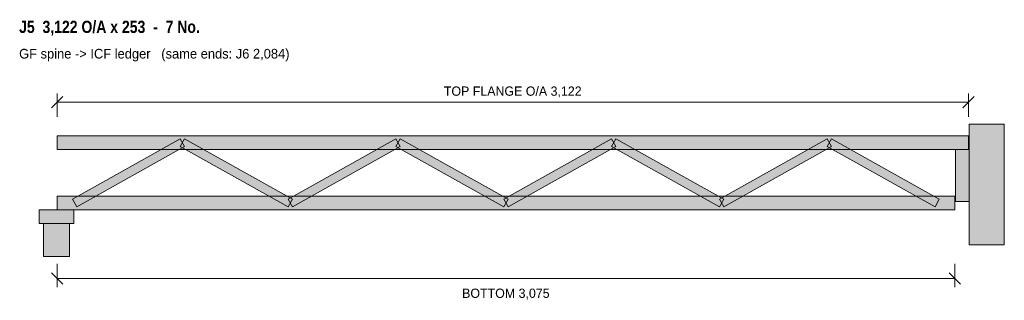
# Model space of a CAD drawing. Header units: millimetres. Extents: x 4240 to 7613, y 2015 to 2976.
import ezdxf
from ezdxf.enums import TextEntityAlignment as Align

# ---------------------------------------------------------------- set-up
doc = ezdxf.new("R2010")
doc.units = ezdxf.units.MM
for name, color, linetype in [('FILL-LIGHT', 7, 'Continuous'), ('FILL-MASONRY_FILL', 7, 'Continuous'), ('FILL-TIMBER', 7, 'Continuous'), ('LINE-C_595966', 7, 'Continuous'), ('LINE-C_6B451A', 7, 'Continuous'), ('LINE-C_735940', 7, 'Continuous'), ('LINE-C_B27326', 7, 'Continuous'), ('LINE-GREY', 7, 'Continuous'), ('LINE-INK', 7, 'Continuous'), ('TEXT-INK', 7, 'Continuous'), ('TEXT-STEEL_GREY', 7, 'Continuous'), ('TEXT-TLS_BLUE', 7, 'Continuous')]:
    doc.layers.add(name, color=color, linetype=linetype)
doc.styles.add('OpenSansCondensed-Bold', font='OpenSansCondensed-Bold.ttf')

msp = doc.modelspace()

# ---------------------------------------------------------------- hatches: boundary and pattern name
at = {"layer": 'FILL-LIGHT', "true_color": 0xdedee0}
h = msp.add_hatch(color=256, dxfattribs=at)
h.dxf.hatch_style = 1
h.paths.add_polyline_path([(7613.4, 2205), (7613.4, 2618), (7493.4, 2618), (7493.4, 2205)])
at = {"layer": 'FILL-LIGHT', "true_color": 0xccd1db}
h = msp.add_hatch(color=256, dxfattribs=at)
h.dxf.hatch_style = 1
h.paths.add_polyline_path([(4435.3, 2335.4), (4420.7, 2361.6), (4790.1, 2567.6), (4804.7, 2541.4)])
h = msp.add_hatch(color=256, dxfattribs=at)
h.dxf.hatch_style = 1
h.paths.add_polyline_path([(5159.5, 2335.4), (4790.1, 2541.4), (4804.7, 2567.6), (5174.2, 2361.6)])
h = msp.add_hatch(color=256, dxfattribs=at)
h.dxf.hatch_style = 1
h.paths.add_polyline_path([(5174.2, 2335.4), (5159.5, 2361.6), (5529, 2567.6), (5543.6, 2541.4)])
h = msp.add_hatch(color=256, dxfattribs=at)
h.dxf.hatch_style = 1
h.paths.add_polyline_path([(5898.4, 2335.4), (5529, 2541.4), (5543.6, 2567.6), (5913, 2361.6)])
h = msp.add_hatch(color=256, dxfattribs=at)
h.dxf.hatch_style = 1
h.paths.add_polyline_path([(5913, 2335.4), (5898.4, 2361.6), (6267.8, 2567.6), (6282.4, 2541.4)])
h = msp.add_hatch(color=256, dxfattribs=at)
h.dxf.hatch_style = 1
h.paths.add_polyline_path([(6637.2, 2335.4), (6267.8, 2541.4), (6282.4, 2567.6), (6651.9, 2361.6)])
h = msp.add_hatch(color=256, dxfattribs=at)
h.dxf.hatch_style = 1
h.paths.add_polyline_path([(6651.9, 2335.4), (6637.2, 2361.6), (7006.7, 2567.6), (7021.3, 2541.4)])
h = msp.add_hatch(color=256, dxfattribs=at)
h.dxf.hatch_style = 1
h.paths.add_polyline_path([(7376.1, 2335.4), (7006.7, 2541.4), (7021.3, 2567.6), (7390.7, 2361.6)])
at = {"layer": 'FILL-MASONRY_FILL', "true_color": 0xf7f0e0}
h = msp.add_hatch(color=256, dxfattribs=at)
h.dxf.hatch_style = 1
h.paths.add_polyline_path([(4410.5, 2165), (4410.5, 2278), (4321.5, 2278), (4321.5, 2165)])
at = {"layer": 'FILL-TIMBER', "true_color": 0xeddbb8}
h = msp.add_hatch(color=256, dxfattribs=at)
h.dxf.hatch_style = 1
h.paths.add_polyline_path([(4368, 2531), (4368, 2578), (7490.4, 2578), (7490.4, 2531)])
at = {"layer": 'FILL-TIMBER', "true_color": 0xedcc99}
h = msp.add_hatch(color=256, dxfattribs=at)
h.dxf.hatch_style = 1
h.paths.add_polyline_path([(7493.4, 2353), (7493.4, 2531), (7446.4, 2531), (7446.4, 2353)])
at = {"layer": 'FILL-TIMBER', "true_color": 0xeddbb8}
h = msp.add_hatch(color=256, dxfattribs=at)
h.dxf.hatch_style = 1
h.paths.add_polyline_path([(4368, 2325), (4368, 2372), (7443.4, 2372), (7443.4, 2325)])
at = {"layer": 'FILL-TIMBER', "true_color": 0xe6dbcc}
h = msp.add_hatch(color=256, dxfattribs=at)
h.dxf.hatch_style = 1
h.paths.add_polyline_path([(4425.5, 2278), (4425.5, 2325), (4306.5, 2325), (4306.5, 2278)])

# ---------------------------------------------------------------- linework, layer by layer
at = {"layer": 'LINE-C_595966', "lineweight": 5}
for points in [[(4435.3, 2335.4), (4420.7, 2361.6), (4790.1, 2567.6), (4804.7, 2541.4)], [(5159.5, 2335.4), (4790.1, 2541.4), (4804.7, 2567.6), (5174.2, 2361.6)], [(5174.2, 2335.4), (5159.5, 2361.6), (5529, 2567.6), (5543.6, 2541.4)], [(5898.4, 2335.4), (5529, 2541.4), (5543.6, 2567.6), (5913, 2361.6)], [(5913, 2335.4), (5898.4, 2361.6), (6267.8, 2567.6), (6282.4, 2541.4)], [(6637.2, 2335.4), (6267.8, 2541.4), (6282.4, 2567.6), (6651.9, 2361.6)], [(6651.9, 2335.4), (6637.2, 2361.6), (7006.7, 2567.6), (7021.3, 2541.4)], [(7376.1, 2335.4), (7006.7, 2541.4), (7021.3, 2567.6), (7390.7, 2361.6)]]:
    msp.add_lwpolyline(points, close=True, dxfattribs=at)
at = {"layer": 'LINE-C_6B451A', "lineweight": 5}
for points in [[(4368, 2531), (4368, 2578), (7490.4, 2578), (7490.4, 2531)], [(4368, 2325), (4368, 2372), (7443.4, 2372), (7443.4, 2325)]]:
    msp.add_lwpolyline(points, close=True, dxfattribs=at)
at = {"layer": 'LINE-C_735940', "lineweight": 5}
for points in [[(4425.5, 2278), (4425.5, 2325), (4306.5, 2325), (4306.5, 2278)], [(4410.5, 2165), (4410.5, 2278), (4321.5, 2278), (4321.5, 2165)]]:
    msp.add_lwpolyline(points, close=True, dxfattribs=at)
at = {"layer": 'LINE-C_B27326', "lineweight": 5}
msp.add_lwpolyline([(7493.4, 2353), (7493.4, 2531), (7446.4, 2531), (7446.4, 2353)], close=True, dxfattribs=at)
at = {"layer": 'LINE-GREY', "lineweight": 5}
msp.add_lwpolyline([(7613.4, 2205), (7613.4, 2618), (7493.4, 2618), (7493.4, 2205)], close=True, dxfattribs=at)
at = {"layer": 'LINE-INK', "lineweight": 5}
for p, q in [((4348.6, 2673.6), (4387.4, 2712.4)), ((4368, 2643), (4368, 2723)), ((7471, 2673.6), (7509.8, 2712.4)), ((7490.4, 2643), (7490.4, 2723)), ((4368, 2693), (7490.4, 2693)), ((4368, 2140), (4368, 2060)), ((7443.4, 2140), (7443.4, 2060)), ((4348.6, 2109.4), (4387.4, 2070.6)), ((7424, 2109.4), (7462.8, 2070.6)), ((4368, 2090), (7443.4, 2090))]:
    msp.add_line(p, q, dxfattribs=at)

# ---------------------------------------------------------------- texts
at = {"layer": 'TEXT-INK'}
for s, p in [('TOP FLANGE O/A 3,122', (5929.2, 2715.5)), ('BOTTOM 3,075', (5905.7, 2023.4))]:
    msp.add_text(s, height=31.75, dxfattribs=at).set_placement(p, align=Align.CENTER)
at = {"layer": 'TEXT-STEEL_GREY'}
msp.add_text('GF spine -> ICF ledger   (same ends: J6 2,084)', height=33.02, dxfattribs=at).set_placement((4238, 2843))
at = {"layer": 'TEXT-TLS_BLUE', "style": 'OpenSansCondensed-Bold'}
msp.add_text('J5  3,122 O/A x 253  -  7 No.', height=41.91, dxfattribs=at).set_placement((4238, 2930.5))

doc.saveas('drawing.dxf')
